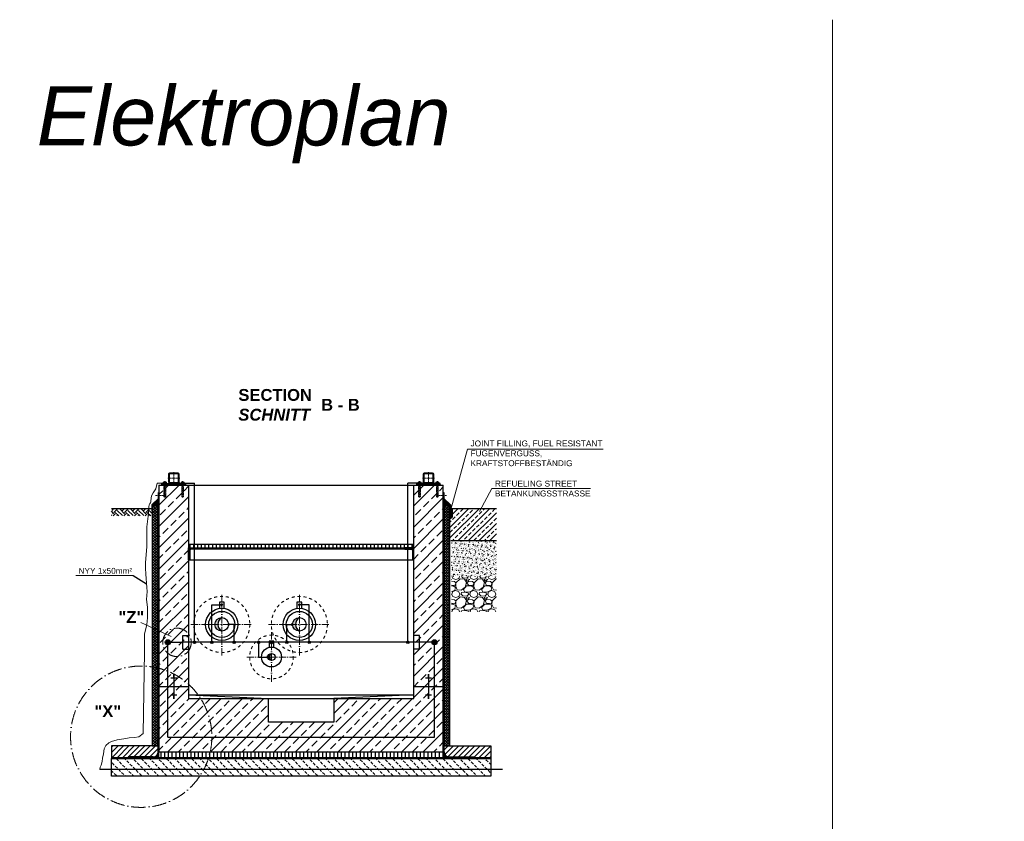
# Model space of a CAD drawing. Header units: millimetres. Extents: x -61498 to 2601997, y -16110 to 22287.
# Tile 5 of 27: x 11854 to 20165, y -11118 to -4353. Entities that reach past the tile are written whole.
import ezdxf

# ---------------------------------------------------------------- set-up
doc = ezdxf.new("R2010")
doc.units = ezdxf.units.MM
doc.linetypes.add('ACAD_ISO10W100', pattern=[18, 12, -3, 0, -3])
doc.linetypes.add('JIS_02_1.0', pattern=[2, 1, -1])
for name, color, linetype, lineweight in [('Bemaßung', 7, 'Continuous', 9), ('Beschriftung', 7, 'Continuous', 9), ('HO1N2-D50', 4, 'Continuous', 18), ('P------T2', 7, 'Continuous', 18), ('P-DABDICHTUNG', 7, 'Continuous', 18), ('verz. Bandstahl 30x3_5mm auf Putz', 1, 'GRENZE1', 35), ('verz. Bandstahl 30x3_5mm im Beton', 5, 'GRENZE1', 35)]:
    doc.layers.add(name, color=color, linetype=linetype, lineweight=lineweight)
doc.styles.add('LBB3.5M1000', font='isocp.shx', dxfattribs={"height": 3.5})
doc.linetypes.add('GRENZE1', pattern='A,6.35,-2.54,[133,ltypeshp.shx,S=2.54,R=0,X=-2.54,Y=0],-2.54,25.4', length=36.83)
pattern_1 = [(45, (-131350.3732, 31049.189), (-2.24506403, 2.24506403), [])]
pattern_2 = [(50, (16511.6968, -10556.404), (3.4683817, -0.303444), [0.36267, -3.989368]), (355, (16511.6968, -10556.404), (-0.6709456, 3.6372986), [0.290136, -3.1914945]), (100.45144, (16511.986, -10556.4293), (2.797436, 3.3338545), [0.308222, -3.3904412]), (46.1842, (16511.697, -10555.437), (5.16075, -0.8003847), [0.544005, -5.984052]), (96.63564, (16512.127, -10555.5036), (4.519649, 4.710446), [0.462333, -5.085665]), (351.18416, (16511.697, -10555.437), (4.519649, 4.710446), [0.435204, -4.787242]), (21, (16512.1804, -10555.6787), (2.8864024, -1.946903), [0.36267, -3.989368]), (326, (16512.1804, -10555.6787), (1.176575, 3.506534), [0.290136, -3.1914945]), (71.45144, (16512.421, -10555.841), (4.0629775, 1.559631), [0.308222, -3.3904412]), (37.5, (16511.6968, -10556.404), (0.05880017, 1.6097408), [0, -3.1528098, 0, -3.2398505, 0, -3.2035835]), (7.5, (16511.6968, -10556.404), (1.2720985, 1.9072164), [0, -1.8471984, 0, -3.0802758, 0, -1.2209884]), (327.5, (16510.6185, -10556.404), (2.5813506, -0.1090663), [0, -1.2088994, 0, -3.7717663, 0, -5.0048437]), (317.5, (16510.135, -10556.404), (2.8200537, 0.4840674), [0, -1.5715693, 0, -2.5048397, 0, -3.5541644])]
pattern_3 = [(45, (16632.525, -10531.404), (-22.45064, 22.45064), [])]
pattern_4 = [(90, (1803.4393, -11880.9715), (-1.5, 9e-17), []), (90, (1803.2518, -11880.9715), (-1.5, 9e-17), []), (90, (1803.0643, -11880.9715), (-1.5, 9e-17), [])]

msp = doc.modelspace()

# ---------------------------------------------------------------- hatches: boundary and pattern name
at = {"lineweight": 5}
h = msp.add_hatch(dxfattribs=at)
h.set_pattern_fill('ANSI31', color=0)
h.set_pattern_definition(pattern_1)
edge = h.paths.add_edge_path()
edge.add_line((13121.525, -8176.404), (13187.525, -8176.404))
edge.add_arc((13187.525, -8188.404), 12, 0, 90, ccw=False)
edge.add_line((13199.525, -8188.404), (13199.525, -8254.404))
edge.add_arc((13187.525, -8254.404), 12, -90, 0, ccw=False)
edge.add_line((13187.525, -8266.404), (13121.525, -8266.404))
edge.add_arc((13121.525, -8254.404), 12, 180, 270, ccw=False)
edge.add_line((13109.525, -8254.404), (13109.525, -8188.404))
edge.add_arc((13121.525, -8188.404), 12, 90, 180, ccw=False)
edge = h.paths.add_edge_path(flags=16)
edge.add_arc((13125.525, -8250.404), 8, 180, 270, ccw=False)
edge.add_line((13117.525, -8250.404), (13117.525, -8192.404))
edge.add_arc((13125.525, -8192.404), 8, 90, 180, ccw=False)
edge.add_line((13125.525, -8184.404), (13183.525, -8184.404))
edge.add_arc((13183.525, -8192.404), 8, 0, 90, ccw=False)
edge.add_line((13191.525, -8192.404), (13191.525, -8250.404))
edge.add_arc((13183.525, -8250.404), 8, -90, 0, ccw=False)
edge.add_line((13183.525, -8258.404), (13125.525, -8258.404))
h = msp.add_hatch(dxfattribs=at)
h.set_pattern_fill('ANSI31', color=0)
h.set_pattern_definition(pattern_1)
edge = h.paths.add_edge_path()
edge.add_line((15337.525, -8176.404), (15271.525, -8176.404))
edge.add_arc((15271.525, -8188.404), 12, 90, 180)
edge.add_line((15259.525, -8188.404), (15259.525, -8254.404))
edge.add_arc((15271.525, -8254.404), 12, 180, 270)
edge.add_line((15271.525, -8266.404), (15337.525, -8266.404))
edge.add_arc((15337.525, -8254.404), 12, 270, 360)
edge.add_line((15349.525, -8254.404), (15349.525, -8188.404))
edge.add_arc((15337.525, -8188.404), 12, 0, 90)
edge = h.paths.add_edge_path(flags=16)
edge.add_arc((15333.525, -8250.404), 8, 270, 360)
edge.add_line((15341.525, -8250.404), (15341.525, -8192.404))
edge.add_arc((15333.525, -8192.404), 8, 0, 90)
edge.add_line((15333.525, -8184.404), (15275.525, -8184.404))
edge.add_arc((15275.525, -8192.404), 8, 90, 180)
edge.add_line((15267.525, -8192.404), (15267.525, -8250.404))
edge.add_arc((15275.525, -8250.404), 8, 180, 270)
edge.add_line((15275.525, -8258.404), (15333.525, -8258.404))
at = {"lineweight": 0}
h = msp.add_hatch(dxfattribs=at)
h.set_pattern_fill('ANSI33', color=256, scale=20)
h.set_pattern_definition([(45, (14229.52, -9406.4), (-89.803, 89.803), []), (45, (14319.33, -9406.4), (-89.803, 89.803), [63.5, -31.75])])
h.paths.add_polyline_path([(13029.525, -8281.404), (13279.525, -8281.404), (13279.525, -10081.404), (13954.525, -10081.404), (13954.525, -10281.404), (14504.525, -10281.404), (14504.525, -10081.404), (15179.525, -10081.404), (15179.525, -8281.404), (15429.525, -8281.404), (15429.525, -10531.404), (13029.525, -10531.404)])
h = msp.add_hatch(color=0)
h.dxf.hatch_style = 1
h.paths.add_polyline_path([(13199.103, -8257.558), (13207.948, -8266.404), (13187.525, -8266.404, 0.3382903)])
h.paths.add_polyline_path([(13109.947, -8257.558, 0.3382903), (13121.525, -8266.404), (13101.101, -8266.404)])
h = msp.add_hatch(color=0)
h.dxf.hatch_style = 1
h.paths.add_polyline_path([(15259.947, -8257.558), (15251.101, -8266.404), (15271.525, -8266.404, -0.3382903)])
h.paths.add_polyline_path([(15349.103, -8257.558, -0.3382903), (15337.525, -8266.404), (15357.948, -8266.404)])
at = {"lineweight": 5}
h = msp.add_hatch(dxfattribs=at)
h.set_pattern_fill('ANSI36', color=256, angle=90)
h.set_pattern_definition([(135, (13001.5246, -8423.404), (-6.17393, 1.6838), [7.9375, -1.5875, 0, -1.5875])])
h.paths.add_polyline_path([(13029.525, -8395.404), (12973.525, -8451.404), (13023.525, -8451.404), (13029.525, -8451.404)])
h = msp.add_hatch(dxfattribs=at)
h.set_pattern_fill('ANSI37', color=256, scale=5)
h.set_pattern_definition([(45, (11267.525, -9461.654), (-11.22532, 11.22532), []), (135, (11267.525, -9461.654), (-11.22532, -11.22532), [])])
h.paths.add_polyline_path([(13023.525, -8451.404), (12973.525, -8451.404), (12973.525, -10481.404), (13023.525, -10481.404)])
h = msp.add_hatch(dxfattribs=at)
h.set_pattern_fill('ANSI36', color=256, angle=90)
h.set_pattern_definition([(135, (12001.5246, -8423.404), (-6.173926, 1.683798), [7.9375, -1.5875, 0, -1.5875])])
h.paths.add_polyline_path([(15429.525, -8395.404), (15485.525, -8451.404), (15435.525, -8451.404), (15429.525, -8451.404)])
h = msp.add_hatch(dxfattribs=at)
h.set_pattern_fill('ANSI37', color=256, scale=5)
h.set_pattern_definition([(45, (13729.525, -9461.654), (-11.22532, 11.22532), []), (135, (13729.525, -9461.654), (-11.22532, -11.22532), [])])
h.paths.add_polyline_path([(15485.525, -8451.404), (15435.525, -8451.404), (15435.525, -10481.404), (15485.525, -10481.404)])
h = msp.add_hatch()
h.set_pattern_fill('EARTH', color=256, scale=10, angle=45)
h.set_pattern_definition([(45, (12829.525, -8510.54), (7e-15, 89.803), [63.5, -63.5]), (45, (12812.687, -8493.704), (7e-15, 89.803), [63.5, -63.5]), (45, (12795.85, -8476.866), (7e-15, 89.803), [63.5, -63.5]), (135, (12795.85, -8465.64), (-89.803, 7e-15), [63.5, -63.5]), (135, (12812.687, -8448.8), (-89.803, 7e-15), [63.5, -63.5]), (135, (12829.525, -8431.965), (-89.803, 7e-15), [63.5, -63.5])])
h.paths.add_polyline_path([(12973.525, -8539.68), (12973.525, -8481.404), (12629.525, -8481.404), (12629.525, -8539.68)])
at = {"lineweight": 0}
h = msp.add_hatch(dxfattribs=at)
h.set_pattern_fill('ANSI33', color=256, scale=10)
h.set_pattern_definition([(45, (9906.64, -9276.904), (-44.9013, 44.9013), []), (45, (9951.54, -9276.904), (-44.9013, 44.9013), [31.75, -15.875])])
h.paths.add_polyline_path([(15503.44, -8553.759), (15485.525, -8553.759), (15485.525, -8751.404), (15878.482, -8751.404), (15878.482, -8481.404), (15508.44, -8481.404), (15503.44, -8486.404)])
h = msp.add_hatch(color=256)
h.dxf.hatch_style = 1
edge = h.paths.add_edge_path()
edge.add_line((15503.44, -8550.206), (15503.44, -8541.714))
edge.add_arc((15496.738, -8545.96), 7.934, 32.3568558, 156.690944)
edge.add_line((15489.451, -8542.82), (15489.451, -8549.099))
edge.add_arc((15496.738, -8545.96), 7.934, 203.309056, 327.6431442)
at = {"lineweight": 5}
h = msp.add_hatch(dxfattribs=at)
h.set_pattern_fill('ANSI31', color=256, angle=315)
h.set_pattern_definition([(0, (15500.9395, -8512.6047), (1e-15, 3.175), [])])
edge = h.paths.add_edge_path()
edge.add_line((15493.44, -8481.404), (15491.44, -8481.404))
edge.add_line((15491.44, -8481.404), (15489.482, -8481.404))
edge.add_line((15489.482, -8481.404), (15489.482, -8543.805))
edge.add_arc((15496.461, -8548.967), 8.68, 36.4862153, 143.5137847, ccw=False)
edge.add_line((15503.44, -8543.805), (15503.44, -8486.404))
edge.add_line((15503.44, -8486.404), (15508.44, -8481.404))
edge.add_line((15508.44, -8481.404), (15493.44, -8481.404))
h = msp.add_hatch()
h.set_pattern_fill('ANSI31', color=256, scale=10, angle=45)
h.set_pattern_definition([(90, (-71955.988, 29538.374), (-31.75, 5e-15), [])])
h.paths.add_polyline_path([(13284.525, -8811.404), (15174.525, -8811.404), (15174.525, -8781.404), (13284.525, -8781.404)])
at = {"lineweight": 0}
h = msp.add_hatch(dxfattribs=at)
h.set_pattern_fill('AR-CONC', color=256, scale=0.2)
h.set_pattern_definition([(50, (15686.482, -9201.404), (36.437, -3.1878), [3.81, -41.91]), (355, (15686.482, -9201.404), (-7.0487, 38.2114), [3.048, -33.528]), (100.4514, (15689.52, -9201.67), (29.3882, 35.0236), [3.238, -35.618]), (46.184, (15686.48, -9191.244), (54.216, -8.4085), [5.715, -62.865]), (96.636, (15691, -9191.945), (47.481, 49.485), [4.857, -53.427]), (351.184, (15686.48, -9191.244), (47.481, 49.485), [4.572, -50.292]), (21, (15691.562, -9193.784), (30.3229, -20.453), [3.81, -41.91]), (326, (15691.562, -9193.784), (12.3604, 36.8376), [3.048, -33.528]), (71.4514, (15694.09, -9195.49), (42.6833, 16.3846), [3.238, -35.618]), (37.5, (15686.482, -9201.404), (0.61772, 16.911), [0, -33.1216, 0, -34.036, 0, -33.655]), (7.5, (15686.482, -9201.404), (13.3639, 20.0361), [0, -19.4056, 0, -32.3596, 0, -12.827]), (327.5, (15675.154, -9201.404), (27.11812, -1.14575), [0, -12.7, 0, -39.624, 0, -52.578]), (317.5, (15670.074, -9201.404), (29.6258, 5.0853), [0, -16.51, 0, -26.3144, 0, -37.338])])
h.paths.add_polyline_path([(15878.482, -8751.404), (15499.482, -8751.404), (15499.482, -9051.404), (15878.482, -9051.404)])
at = {"lineweight": 9}
h = msp.add_hatch(dxfattribs=at)
h.set_pattern_fill('ANSI31', color=256)
h.set_pattern_definition([(45, (-70955.9878, 29538.3737), (-2.24506403, 2.24506403), [])])
edge = h.paths.add_edge_path()
edge.add_line((13279.525, -8911.404), (13279.525, -8811.404))
edge.add_line((13279.525, -8811.404), (13354.525, -8811.404))
edge.add_line((13354.525, -8811.404), (13354.525, -8816.404))
edge.add_arc((13349.525, -8816.404), 5, -90, 0, ccw=False)
edge.add_line((13349.525, -8821.404), (13299.525, -8821.404))
edge.add_arc((13299.525, -8831.404), 10, 90, 180)
edge.add_line((13289.525, -8831.404), (13289.525, -8906.404))
edge.add_arc((13284.525, -8906.404), 5, -90, 0, ccw=False)
edge.add_line((13284.525, -8911.404), (13279.525, -8911.404))
h = msp.add_hatch(dxfattribs=at)
h.set_pattern_fill('ANSI31', color=256)
h.set_pattern_definition([(45, (-70355.9878, 29538.3737), (-2.24506403, 2.24506403), [])])
edge = h.paths.add_edge_path()
edge.add_line((15179.525, -8911.404), (15179.525, -8811.404))
edge.add_line((15179.525, -8811.404), (15104.525, -8811.404))
edge.add_line((15104.525, -8811.404), (15104.525, -8816.404))
edge.add_arc((15109.525, -8816.404), 5, 180, 270)
edge.add_line((15109.525, -8821.404), (15159.525, -8821.404))
edge.add_arc((15159.525, -8831.404), 10, 0, 90, ccw=False)
edge.add_line((15169.525, -8831.404), (15169.525, -8906.404))
edge.add_arc((15174.525, -8906.404), 5, 180, 270)
edge.add_line((15174.525, -8911.404), (15179.525, -8911.404))
at = {"lineweight": 0}
h = msp.add_hatch(dxfattribs=at)
h.set_pattern_fill('GRAVEL', color=256, scale=6)
h.set_pattern_definition([(228.0128, (15796.21, -9049.004), (-1219.2, -1371.6), [20.503, -2029.829]), (184.9697, (15782.494, -9064.244), (1828.8, 152.40001), [35.184, -3483.243]), (132.5104, (15747.442, -9067.292), (1524, -1676.4), [24.809, -2456.083]), (267.2737, (15688.006, -9105.392), (152.4, 3048), [32.04, -3171.986]), (292.8337, (15686.482, -9137.396), (-762, 1828.8), [31.418, -3110.3885]), (357.2737, (15698.674, -9166.352), (-3048, 152.4), [32.04, -3171.986]), (37.6942, (15730.678, -9167.876), (-1981.2, -1524), [42.3716, -4194.787]), (72.2553, (15764.206, -9141.968), (1066.8, 3352.8), [40.003, -3960.3154]), (121.4296, (15776.398, -9103.868), (-1219.2, 1981.2), [32.149, -3182.733]), (175.2364, (15759.634, -9076.436), (1676.4, -152.4), [36.703, -1798.436]), (222.3974, (15723.058, -9073.388), (-1828.8, -1676.4), [47.4647, -4699.0064]), (138.814, (15838.882, -9106.916), (-1066.8, 914.4), [16.2, -1603.834]), (171.4692, (15826.69, -9096.248), (1981.2, -304.8), [30.821, -3051.2783]), (225, (15796.21, -9091.68), (-2e-14, -152.4), [21.553, -193.974]), (203.1986, (15785.542, -9073.388), (762, 304.8), [11.606, -1149.037]), (291.801, (15774.874, -9077.96), (-152.4, 457.2), [16.414, -804.285]), (30.964, (15780.97, -9093.2), (457.2, 304.8), [26.66, -861.978]), (161.565, (15803.83, -9079.484), (304.8, -152.4), [19.277, -462.654]), (16.3895, (15686.482, -9077.96), (1524, 457.2), [27.005, -2673.5296]), (70.3462, (15712.39, -9070.34), (-609.6, -1676.4), [22.656, -2242.933]), (293.1986, (15803.83, -9049.004), (-304.8, 762), [23.213, -1137.431]), (343.6105, (15812.974, -9070.34), (-1524, 457.2), [27.005, -2673.5296]), (339.444, (15686.482, -9172.448), (-762, 304.8), [26.042, -1276.064]), (294.775, (15710.866, -9181.592), (-762, 1676.4), [21.82, -2160.216]), (66.8014, (15805.354, -9201.404), (304.8, 762), [23.213, -1137.431]), (17.354, (15814.498, -9180.068), (-1981.2, -609.6), [25.547, -2529.1426]), (69.444, (15730.678, -9201.404), (-304.8, -762), [13.021, -1289.085]), (101.31, (15796.21, -9201.404), (-152.4, 609.6), [7.77, -769.32]), (165.964, (15794.686, -9193.784), (457.2, -152.4), [31.418, -596.943]), (186.009, (15764.206, -9186.164), (1524, 152.4), [29.116, -2882.482]), (303.69, (15780.97, -9106.916), (-152.4, 304.8), [21.98, -527.507]), (353.1572, (15793.162, -9125.204), (2590.8, -304.8), [38.3734, -3798.9605]), (60.9454, (15831.262, -9129.776), (-609.6, -1066.8), [15.69, -1553.364]), (90, (15838.88, -9116.06), (-152.4, 152.4), [9.144, -143.256]), (120.2564, (15761.158, -9181.592), (609.6, -1066.8), [21.172, -2096.036]), (48.0128, (15750.49, -9163.304), (1219.2, 1371.6), [41.007, -2009.326]), (0, (15777.92, -9132.82), (152.4, 152.4), [39.624, -112.776]), (325.3048, (15817.546, -9132.824), (1524, -1066.8), [24.0966, -2385.559]), (254.0546, (15837.358, -9146.54), (-152.4, -609.6), [22.19, -1087.299]), (207.646, (15831.262, -9167.876), (-2895.6, -1524), [36.1287, -3576.748]), (175.426, (15799.258, -9184.64), (-1981.2, 152.4), [38.222, -3783.951])])
h.paths.add_polyline_path([(15878.482, -9051.404), (15499.482, -9051.404), (15499.482, -9349.904), (15878.482, -9349.904)])
h = msp.add_hatch(color=256)
h.dxf.hatch_style = 1
h.paths.add_polyline_path([(13559.525, -9399.254, 0.41421356), (13502.375, -9456.404), (13527.772, -9456.404, -0.25914423)])
h.paths.add_polyline_path([(13527.772, -9456.404), (13502.375, -9456.404, 0.41421356), (13559.525, -9513.554, -0.25914423)])
h = msp.add_hatch(color=256)
h.dxf.hatch_style = 1
h.paths.add_polyline_path([(14214.525, -9399.254, 0.41421356), (14157.375, -9456.404), (14182.772, -9456.404, -0.25914423)])
h.paths.add_polyline_path([(14182.772, -9456.404), (14157.375, -9456.404, 0.41421356), (14214.525, -9513.554, -0.25914423)])
h = msp.add_hatch(color=256)
h.dxf.hatch_style = 1
h.paths.add_polyline_path([(13979.525, -9701.254, 0.41421356), (13949.375, -9731.404), (13963.842, -9731.404, -0.24452247)])
h.paths.add_polyline_path([(13963.842, -9731.404), (13949.375, -9731.404, 0.41421356), (13979.525, -9761.554, -0.24452247)])
h = msp.add_hatch()
h.set_pattern_fill('ANSI31', color=256, scale=10)
h.set_pattern_definition(pattern_3)
edge = h.paths.add_edge_path()
edge.add_line((12769.15, -10573.76), (12769.15, -10581.404))
edge.add_line((12769.15, -10581.404), (12629.525, -10581.404))
edge.add_line((12629.525, -10581.404), (12629.525, -10481.404))
edge.add_line((12629.525, -10481.404), (13023.525, -10481.404))
edge.add_line((13023.525, -10481.404), (13023.525, -10531.404))
edge.add_arc((12981.169, -10531.404), 42.356, 270, 360, ccw=False)
edge.add_line((12981.169, -10573.76), (12769.15, -10573.76))
h = msp.add_hatch(dxfattribs=at)
h.set_pattern_fill('AR-CONC', color=256, scale=0.48356)
h.set_pattern_definition(pattern_2)
edge = h.paths.add_edge_path()
edge.add_line((12955.226, -10581.404), (12981.169, -10579.76))
edge.add_arc((12981.169, -10531.404), 48.356, 270, 360)
edge.add_line((13029.525, -10531.404), (13029.525, -10581.404))
edge.add_line((13029.525, -10581.404), (12955.226, -10581.404))
h = msp.add_hatch()
h.set_pattern_fill('ANSI31', color=256, scale=10, angle=45)
h.set_pattern_definition([(90, (14729.525, -10556.404), (-31.75, 5e-15), [])])
h.paths.add_polyline_path([(13029.525, -10531.404), (15429.525, -10531.404), (15429.525, -10581.404), (13029.525, -10581.404)])
h = msp.add_hatch(dxfattribs=at)
h.set_pattern_fill('AR-CONC', color=256, scale=0.48356)
h.set_pattern_definition(pattern_2)
edge = h.paths.add_edge_path()
edge.add_line((15503.824, -10581.404), (15477.881, -10579.76))
edge.add_arc((15477.881, -10531.404), 48.356, 180, 270, ccw=False)
edge.add_line((15429.525, -10531.404), (15429.525, -10581.404))
edge.add_line((15429.525, -10581.404), (15503.824, -10581.404))
h = msp.add_hatch()
h.set_pattern_fill('ANSI31', color=256, scale=10)
h.set_pattern_definition(pattern_3)
edge = h.paths.add_edge_path()
edge.add_line((15689.9, -10573.76), (15689.9, -10581.404))
edge.add_line((15689.9, -10581.404), (15829.525, -10581.404))
edge.add_line((15829.525, -10581.404), (15829.525, -10481.404))
edge.add_line((15829.525, -10481.404), (15435.525, -10481.404))
edge.add_line((15435.525, -10481.404), (15435.525, -10531.404))
edge.add_arc((15477.881, -10531.404), 42.356, 180, 270)
edge.add_line((15477.881, -10573.76), (15689.9, -10573.76))
h = msp.add_hatch(dxfattribs=at)
h.set_pattern_fill('BETON_UNBEWEHRT', color=256, scale=200, angle=90, pattern_type=2)
h.set_pattern_definition([(135, (6641.65, -10502.05), (-35.35534, -35.35534), [25, -12.5])])
h.paths.add_polyline_path([(12629.525, -10587.404), (15829.525, -10587.404), (15829.525, -10737.404), (12629.525, -10737.404)])
at = {"layer": 'P-DABDICHTUNG'}
h = msp.add_hatch(dxfattribs=at)
h.set_pattern_fill('PLAST', scale=6, angle=90, style=0)
h.set_pattern_definition(pattern_4)
h.paths.add_polyline_path([(12769.15, -10581.404), (12769.15, -10579.76), (12828.657, -10579.76), (12828.657, -10581.404)])
h = msp.add_hatch(dxfattribs=at)
h.set_pattern_fill('PLAST', scale=6, angle=90, style=0)
h.set_pattern_definition(pattern_4)
h.paths.add_polyline_path([(15689.9, -10581.404), (15689.9, -10579.76), (15630.393, -10579.76), (15630.393, -10581.404)])
at = {"layer": 'verz. Bandstahl 30x3_5mm auf Putz', "lineweight": -3, "ltscale": 2.5}
h = msp.add_hatch(color=256, dxfattribs=at)
h.dxf.hatch_style = 1
edge = h.paths.add_edge_path()
edge.add_arc((13329.525, -9606.829), 10.718, -540, -180)
h = msp.add_hatch(color=256, dxfattribs=at)
h.dxf.hatch_style = 1
edge = h.paths.add_edge_path()
edge.add_arc((13475.7, -9606.829), 10.718, -540, -180)
h = msp.add_hatch(color=256, dxfattribs=at)
h.dxf.hatch_style = 1
edge = h.paths.add_edge_path()
edge.add_arc((13664.483, -9606.829), 10.718, -540, -180)
h = msp.add_hatch(color=256, dxfattribs=at)
h.dxf.hatch_style = 1
edge = h.paths.add_edge_path()
edge.add_arc((13870.904, -9606.829), 10.718, -540, -180)
h = msp.add_hatch(color=256, dxfattribs=at)
h.dxf.hatch_style = 1
edge = h.paths.add_edge_path()
edge.add_arc((13979.525, -9606.829), 10.718, -540, -180)
h = msp.add_hatch(color=256, dxfattribs=at)
h.dxf.hatch_style = 1
edge = h.paths.add_edge_path()
edge.add_arc((14109.566, -9606.829), 10.718, 720, 1080, ccw=False)
h = msp.add_hatch(color=256, dxfattribs=at)
h.dxf.hatch_style = 1
edge = h.paths.add_edge_path()
edge.add_arc((14298.349, -9606.829), 10.718, 720, 1080, ccw=False)
h = msp.add_hatch(color=256, dxfattribs=at)
h.dxf.hatch_style = 1
edge = h.paths.add_edge_path()
edge.add_arc((15129.525, -9606.829), 10.718, 720, 1080, ccw=False)
at = {"layer": 'verz. Bandstahl 30x3_5mm im Beton', "lineweight": -3, "ltscale": 20}
h = msp.add_hatch(color=256, dxfattribs=at)
h.dxf.hatch_style = 1
edge = h.paths.add_edge_path()
edge.add_arc((13104.525, -9606.829), 21.435, 360, 720, ccw=False)
h = msp.add_hatch(color=256, dxfattribs=at)
h.dxf.hatch_style = 1
edge = h.paths.add_edge_path()
edge.add_arc((15354.525, -9606.829), 21.435, -180, 180)

# ---------------------------------------------------------------- linework, layer by layer
at = {"linetype": 'ACAD_ISO10W100', "lineweight": 5}
for p, q in [((13204.525, -8221.404), (13104.525, -8221.404)), ((13154.525, -8171.404), (13154.525, -8271.404)), ((15254.525, -8221.404), (15354.525, -8221.404)), ((15304.525, -8171.404), (15304.525, -8271.404)), ((13079.525, -8386.404), (13079.525, -8248.343)), ((13229.525, -8386.404), (13229.525, -8248.343)), ((15229.525, -8386.404), (15229.525, -8248.343)), ((15379.525, -8386.404), (15379.525, -8248.343)), ((13001.437, -8369.175), (13088.948, -8369.175)), ((15457.613, -8369.175), (15370.102, -8369.175))]:
    msp.add_line(p, q, dxfattribs=at)
for p, q in [((13029.525, -8281.404), (13279.525, -8281.404)), ((13029.525, -8281.404), (13029.525, -10531.404)), ((13054.525, -8276.404), (13049.525, -8281.404)), ((13199.103, -8257.558), (13207.948, -8266.404)), ((13254.525, -8276.404), (13259.525, -8281.404)), ((13279.525, -8281.404), (13279.525, -10081.404)), ((13279.525, -8281.404), (15179.525, -8281.404)), ((15179.525, -8281.404), (15429.525, -8281.404)), ((15179.525, -10081.404), (15179.525, -8281.404)), ((15204.525, -8276.404), (15199.525, -8281.404)), ((15259.947, -8257.558), (15251.101, -8266.404)), ((15404.525, -8276.404), (15409.525, -8281.404)), ((15429.525, -10531.404), (15429.525, -8281.404)), ((12973.525, -8451.404), (13029.525, -8395.404)), ((13023.525, -8451.404), (13029.525, -8451.404)), ((13023.525, -8451.404), (13029.525, -8451.404)), ((13023.525, -10531.404), (13023.525, -8460.904)), ((15485.525, -8451.404), (15429.525, -8395.404)), ((15435.525, -8451.404), (15429.525, -8451.404)), ((15429.525, -8451.404), (15475.525, -8451.404)), ((15435.525, -8451.404), (15429.525, -8451.404)), ((15435.525, -10531.404), (15435.525, -8451.404)), ((12973.525, -8481.404), (12629.525, -8481.404)), ((15878.482, -8481.404), (15489.482, -8481.404)), ((15508.44, -8481.404), (15503.44, -8486.404)), ((15503.44, -8486.404), (15503.44, -8550.206)), ((15878.482, -8751.404), (15494.482, -8751.404)), ((15109.525, -8821.404), (13299.525, -8821.404)), ((13284.525, -8911.404), (15174.525, -8911.404)), ((12812.63, -9044.185), (12925.433, -9114.552)), ((13159.525, -9881.751), (13149.525, -9881.751)), ((13159.525, -9885.271), (13149.525, -9885.271)), ((13159.525, -9888.791), (13149.525, -9888.791)), ((13154.525, -9881.404), (13154.525, -9981.404)), ((15309.525, -9881.751), (15299.525, -9881.751)), ((15309.525, -9885.271), (15299.525, -9885.271)), ((15309.525, -9888.791), (15299.525, -9888.791)), ((15304.525, -9881.404), (15304.525, -9981.404)), ((13179.525, -9909.91), (13129.525, -9909.91)), ((13159.525, -9892.31), (13149.525, -9892.31)), ((13159.525, -9895.83), (13149.525, -9895.83)), ((13159.525, -9899.35), (13149.525, -9899.35)), ((13159.525, -9902.87), (13149.525, -9902.87)), ((13159.525, -9906.39), (13149.525, -9906.39)), ((15329.525, -9909.91), (15279.525, -9909.91)), ((15309.525, -9892.31), (15299.525, -9892.31)), ((15309.525, -9895.83), (15299.525, -9895.83)), ((15309.525, -9899.35), (15299.525, -9899.35)), ((15309.525, -9902.87), (15299.525, -9902.87)), ((15309.525, -9906.39), (15299.525, -9906.39)), ((13029.525, -9981.404), (13279.525, -9981.404)), ((13179.525, -10052.898), (13129.525, -10052.898)), ((13154.525, -9981.404), (13154.525, -10081.404)), ((13279.525, -10051.404), (15179.525, -10051.404)), ((13279.525, -10051.404), (13954.525, -10081.404)), ((15179.525, -10051.404), (14504.525, -10081.404)), ((15179.525, -9981.404), (15429.525, -9981.404)), ((15329.525, -10052.898), (15279.525, -10052.898)), ((15304.525, -9981.404), (15304.525, -10081.404)), ((13159.525, -10056.418), (13149.525, -10056.418)), ((13159.525, -10059.938), (13149.525, -10059.938)), ((13159.525, -10063.458), (13149.525, -10063.458)), ((13159.525, -10066.978), (13149.525, -10066.978)), ((13159.525, -10070.498), (13149.525, -10070.498)), ((13159.525, -10074.017), (13149.525, -10074.017)), ((13159.525, -10077.537), (13149.525, -10077.537)), ((13159.525, -10081.057), (13149.525, -10081.057)), ((13279.525, -10081.404), (15179.525, -10081.404)), ((15309.525, -10056.418), (15299.525, -10056.418)), ((15309.525, -10059.938), (15299.525, -10059.938)), ((15309.525, -10063.458), (15299.525, -10063.458)), ((15309.525, -10066.978), (15299.525, -10066.978)), ((15309.525, -10070.498), (15299.525, -10070.498)), ((15309.525, -10074.017), (15299.525, -10074.017)), ((15309.525, -10077.537), (15299.525, -10077.537)), ((15309.525, -10081.057), (15299.525, -10081.057)), ((13023.525, -10481.404), (12629.525, -10481.404)), ((12629.525, -10481.404), (12629.525, -10587.404)), ((13023.525, -10531.404), (13023.525, -10481.404)), ((15435.525, -10481.404), (15829.525, -10481.404)), ((15435.525, -10531.404), (15435.525, -10481.404)), ((15829.525, -10481.404), (15829.525, -10587.404)), ((13029.525, -10581.404), (12629.525, -10581.404)), ((13023.525, -10581.404), (12629.525, -10581.404)), ((13023.525, -10581.404), (12629.525, -10581.404)), ((12629.525, -10581.404), (13029.525, -10581.404)), ((12769.15, -10573.76), (12769.15, -10581.404)), ((12981.169, -10573.76), (12769.15, -10573.76)), ((12981.169, -10579.76), (12769.15, -10579.76)), ((15429.525, -10581.404), (13029.525, -10581.404)), ((15429.525, -10581.404), (15829.525, -10581.404)), ((15429.525, -10581.404), (15829.525, -10581.404)), ((15829.525, -10581.404), (15429.525, -10581.404)), ((15435.525, -10581.404), (15829.525, -10581.404)), ((15435.525, -10581.404), (15829.525, -10581.404)), ((15477.881, -10573.76), (15689.9, -10573.76)), ((15477.881, -10579.76), (15689.9, -10579.76)), ((15689.9, -10573.76), (15689.9, -10581.404)), ((15829.525, -10581.404), (15829.525, -10587.404))]:
    msp.add_line(p, q)
at = {"linetype": 'Continuous', "lineweight": 9}
for p, q in [((13064.525, -8266.404), (13064.525, -8263.404)), ((13064.525, -8263.404), (13094.525, -8263.404)), ((13066.125, -8262.404), (13066.125, -8256.404)), ((13069.589, -8255.404), (13089.46, -8255.404)), ((13071.525, -8252.904), (13087.525, -8252.904)), ((13071.525, -8252.904), (13071.525, -8255.404)), ((13072.75, -8252.469), (13072.75, -8255.404)), ((13073.053, -8262.404), (13073.053, -8256.404)), ((13085.996, -8262.404), (13085.996, -8256.404)), ((13086.3, -8252.469), (13086.3, -8255.404)), ((13087.525, -8252.904), (13087.525, -8255.404)), ((13092.925, -8262.404), (13092.925, -8256.404)), ((13094.525, -8266.404), (13094.525, -8263.404)), ((13244.525, -8263.404), (13214.525, -8263.404)), ((13214.525, -8266.404), (13214.525, -8263.404)), ((13216.125, -8262.404), (13216.125, -8256.404)), ((13239.46, -8255.404), (13219.589, -8255.404)), ((13237.525, -8252.904), (13221.525, -8252.904)), ((13221.525, -8252.904), (13221.525, -8255.404)), ((13222.75, -8252.469), (13222.75, -8255.404)), ((13223.053, -8262.404), (13223.053, -8256.404)), ((13235.996, -8262.404), (13235.996, -8256.404)), ((13236.3, -8252.469), (13236.3, -8255.404)), ((13237.525, -8252.904), (13237.525, -8255.404)), ((13242.925, -8262.404), (13242.925, -8256.404)), ((13244.525, -8266.404), (13244.525, -8263.404)), ((15214.525, -8266.404), (15214.525, -8263.404)), ((15214.525, -8263.404), (15244.525, -8263.404)), ((15216.125, -8262.404), (15216.125, -8256.404)), ((15219.589, -8255.404), (15239.46, -8255.404)), ((15221.525, -8252.904), (15237.525, -8252.904)), ((15221.525, -8252.904), (15221.525, -8255.404)), ((15222.75, -8252.469), (15222.75, -8255.404)), ((15223.053, -8262.404), (15223.053, -8256.404)), ((15235.996, -8262.404), (15235.996, -8256.404)), ((15236.3, -8252.469), (15236.3, -8255.404)), ((15237.525, -8252.904), (15237.525, -8255.404)), ((15242.925, -8262.404), (15242.925, -8256.404)), ((15244.525, -8266.404), (15244.525, -8263.404)), ((15394.525, -8263.404), (15364.525, -8263.404)), ((15364.525, -8266.404), (15364.525, -8263.404)), ((15366.125, -8262.404), (15366.125, -8256.404)), ((15389.46, -8255.404), (15369.589, -8255.404)), ((15387.525, -8252.904), (15371.525, -8252.904)), ((15371.525, -8252.904), (15371.525, -8255.404)), ((15372.75, -8252.469), (15372.75, -8255.404)), ((15373.053, -8262.404), (15373.053, -8256.404)), ((15385.996, -8262.404), (15385.996, -8256.404)), ((15386.3, -8252.469), (15386.3, -8255.404)), ((15387.525, -8252.904), (15387.525, -8255.404)), ((15392.925, -8262.404), (15392.925, -8256.404)), ((15394.525, -8266.404), (15394.525, -8263.404))]:
    msp.add_line(p, q, dxfattribs=at)
at = {"linetype": 'JIS_02_1.0', "lineweight": 5, "ltscale": 2}
for p, q in [((13071.025, -8281.404), (13071.025, -8263.404)), ((13071.525, -8379.904), (13071.525, -8252.904)), ((13072.75, -8380.339), (13072.75, -8255.404)), ((13086.3, -8380.339), (13086.3, -8255.404)), ((13087.525, -8379.904), (13087.525, -8252.904)), ((13088.025, -8281.404), (13088.025, -8263.404)), ((13221.025, -8281.404), (13221.025, -8263.404)), ((13221.525, -8379.904), (13221.525, -8252.904)), ((13222.75, -8380.339), (13222.75, -8255.404)), ((13236.3, -8380.339), (13236.3, -8255.404)), ((13237.525, -8379.904), (13237.525, -8252.904)), ((13238.025, -8281.404), (13238.025, -8263.404)), ((15221.025, -8281.404), (15221.025, -8263.404)), ((15221.525, -8379.904), (15221.525, -8252.904)), ((15222.75, -8380.339), (15222.75, -8255.404)), ((15236.3, -8380.339), (15236.3, -8255.404)), ((15237.525, -8379.904), (15237.525, -8252.904)), ((15238.025, -8281.404), (15238.025, -8263.404)), ((15371.025, -8281.404), (15371.025, -8263.404)), ((15371.525, -8379.904), (15371.525, -8252.904)), ((15372.75, -8380.339), (15372.75, -8255.404)), ((15386.3, -8380.339), (15386.3, -8255.404)), ((15387.525, -8379.904), (15387.525, -8252.904)), ((15388.025, -8281.404), (15388.025, -8263.404)), ((13071.525, -8379.904), (13087.525, -8379.904)), ((13237.525, -8379.904), (13221.525, -8379.904)), ((15221.525, -8379.904), (15237.525, -8379.904)), ((15387.525, -8379.904), (15371.525, -8379.904))]:
    msp.add_line(p, q, dxfattribs=at)
at = {"linetype": 'JIS_02_1.0', "lineweight": 25, "ltscale": 50}
for p, q in [((13026.525, -8451.404), (13026.525, -10531.404)), ((15432.525, -8451.404), (15432.525, -10531.404)), ((12629.525, -10584.404), (15829.525, -10584.404)), ((12981.169, -10576.76), (12769.15, -10576.76)), ((15477.881, -10576.76), (15689.9, -10576.76))]:
    msp.add_line(p, q, dxfattribs=at)
at = {"linetype": 'ACAD_ISO10W100', "lineweight": 18, "ltscale": 5}
for p, q in [((13559.525, -9717.904), (13559.525, -9194.904)), ((14214.525, -9717.904), (14214.525, -9194.904)), ((13298.025, -9456.404), (13821.025, -9456.404)), ((13953.025, -9456.404), (14476.025, -9456.404)), ((13979.525, -9522.254), (13979.525, -9940.554)), ((13770.375, -9731.404), (14188.675, -9731.404))]:
    msp.add_line(p, q, dxfattribs=at)
at = {"linetype": 'Continuous', "lineweight": 18, "ltscale": 10}
msp.add_line((12875.357, -9440.938), (13132.95, -9557.009), dxfattribs=at)
at = {"lineweight": 9}
for points in [[(13121.525, -8176.404), (13187.525, -8176.404, -0.41421356), (13199.525, -8188.404), (13199.525, -8254.404, -0.41421356), (13187.525, -8266.404), (13121.525, -8266.404, -0.41421356), (13109.525, -8254.404), (13109.525, -8188.404, -0.41421356)], [(13125.525, -8258.404, -0.41421356), (13117.525, -8250.404), (13117.525, -8192.404, -0.41421356), (13125.525, -8184.404), (13183.525, -8184.404, -0.41421356), (13191.525, -8192.404), (13191.525, -8250.404, -0.41421356), (13183.525, -8258.404)], [(15337.525, -8176.404), (15271.525, -8176.404, 0.41421356), (15259.525, -8188.404), (15259.525, -8254.404, 0.41421356), (15271.525, -8266.404), (15337.525, -8266.404, 0.41421356), (15349.525, -8254.404), (15349.525, -8188.404, 0.41421356)], [(15333.525, -8258.404, 0.41421356), (15341.525, -8250.404), (15341.525, -8192.404, 0.41421356), (15333.525, -8184.404), (15275.525, -8184.404, 0.41421356), (15267.525, -8192.404), (15267.525, -8250.404, 0.41421356), (15275.525, -8258.404)]]:
    msp.add_lwpolyline(points, format="xyb", close=True, dxfattribs=at)
for points in [[(13254.525, -8276.404), (13054.525, -8276.404), (13054.525, -8266.404), (13254.525, -8266.404)], [(15204.525, -8276.404), (15404.525, -8276.404), (15404.525, -8266.404), (15204.525, -8266.404)], [(12971.567, -8499.287), (12971.567, -8449.287), (13026.68, -8394.175), (13026.68, -8344.175), (13024.68, -8344.175), (13024.68, -8393.346), (12969.567, -8448.459), (12969.567, -8499.287)], [(15487.482, -8566.331), (15487.482, -8449.287), (15432.37, -8394.175), (15432.37, -8344.175), (15434.37, -8344.175), (15434.37, -8393.346), (15489.482, -8448.459), (15489.482, -8566.331)], [(13023.525, -8451.404), (12973.525, -8451.404), (12973.525, -10481.404), (13023.525, -10481.404)], [(15485.525, -8451.404), (15435.525, -8451.404), (15435.525, -10481.404), (15485.525, -10481.404)], [(13284.525, -8811.404), (15174.525, -8811.404), (15174.525, -8781.404), (13284.525, -8781.404)], [(13954.525, -10081.404), (14504.525, -10081.404), (14504.525, -10281.404), (13954.525, -10281.404)], [(13029.525, -10531.404), (15429.525, -10531.404), (15429.525, -10581.404), (13029.525, -10581.404)], [(12629.525, -10587.404), (15829.525, -10587.404), (15829.525, -10737.404), (12629.525, -10737.404)]]:
    msp.add_lwpolyline(points, close=True)
for points in [[(13279.525, -8911.404), (13279.525, -8811.404), (13354.525, -8811.404), (13354.525, -8816.404, -0.41421356), (13349.525, -8821.404), (13299.525, -8821.404, 0.41421356), (13289.525, -8831.404), (13289.525, -8906.404, -0.41421356), (13284.525, -8911.404)], [(15179.525, -8911.404), (15179.525, -8811.404), (15104.525, -8811.404), (15104.525, -8816.404, 0.41421356), (15109.525, -8821.404), (15159.525, -8821.404, -0.41421356), (15169.525, -8831.404), (15169.525, -8906.404, 0.41421356), (15174.525, -8911.404)]]:
    msp.add_lwpolyline(points, format="xyb", close=True)
for points in [[(13579.525, -9321.377), (13579.525, -9269.904), (13539.525, -9269.904), (13539.525, -9321.377)], [(14234.525, -9321.377), (14234.525, -9269.904), (14194.525, -9269.904), (14194.525, -9321.377)], [(13999.525, -9648.727), (13999.525, -9597.254), (13959.525, -9597.254), (13959.525, -9648.727)]]:
    msp.add_lwpolyline(points)
at = {"linetype": 'JIS_02_1.0', "lineweight": 18, "ltscale": 25}
for centre, radius in [((13559.525, -9456.404), 236.5), ((14214.525, -9456.404), 236.5), ((13979.525, -9731.404), 184.15)]:
    msp.add_circle(centre, radius, dxfattribs=at)
for centre, radius in [((13559.525, -9289.904), 5.5), ((14214.525, -9289.904), 5.5), ((13559.525, -9456.404), 136.5), ((13559.525, -9456.404), 110), ((14214.525, -9456.404), 136.5), ((14214.525, -9456.404), 110), ((13559.525, -9456.404), 57.15), ((14214.525, -9456.404), 57.15), ((13979.525, -9617.254), 5.5), ((13979.525, -9731.404), 84.15), ((13979.525, -9731.404), 30.15)]:
    msp.add_circle(centre, radius)
at = {"linetype": 'ACAD_ISO10W100', "lineweight": 18, "ltscale": 10}
for centre, radius in [((13182.038, -9607.942), 120.141), ((12879.608, -10404.071), 596.332)]:
    msp.add_circle(centre, radius, dxfattribs=at)
at = {"linetype": 'Continuous', "lineweight": 9}
for centre, radius, start, end in [((13069.589, -8261.904), 6.5, 57.7957583, 122.2042417), ((13069.589, -8256.904), 6.5, 237.7957583, 302.2042417), ((13079.525, -8273.487), 22.083, 68.7606889, 111.2393111), ((13079.525, -8276.846), 21.442, 72.4326417, 107.5673583), ((13079.525, -8241.962), 21.442, 252.4326417, 287.5673583), ((13089.461, -8261.904), 6.5, 57.7957583, 122.2042417), ((13089.461, -8256.904), 6.5, 237.7957583, 302.2042417), ((13219.589, -8261.904), 6.5, 57.7957583, 122.2042417), ((13219.589, -8256.904), 6.5, 237.7957583, 302.2042417), ((13229.525, -8273.487), 22.083, 68.7606889, 111.2393111), ((13229.525, -8276.846), 21.442, 72.4326417, 107.5673583), ((13229.525, -8241.962), 21.442, 252.4326417, 287.5673583), ((13239.461, -8261.904), 6.5, 57.7957583, 122.2042417), ((13239.461, -8256.904), 6.5, 237.7957583, 302.2042417), ((15219.589, -8261.904), 6.5, 57.7957583, 122.2042417), ((15219.589, -8256.904), 6.5, 237.7957583, 302.2042417), ((15229.525, -8273.487), 22.083, 68.7606889, 111.2393111), ((15229.525, -8276.846), 21.442, 72.4326417, 107.5673583), ((15229.525, -8241.962), 21.442, 252.4326417, 287.5673583), ((15239.461, -8261.904), 6.5, 57.7957583, 122.2042417), ((15239.461, -8256.904), 6.5, 237.7957583, 302.2042417), ((15369.589, -8261.904), 6.5, 57.7957583, 122.2042417), ((15369.589, -8256.904), 6.5, 237.7957583, 302.2042417), ((15379.525, -8273.487), 22.083, 68.7606889, 111.2393111), ((15379.525, -8276.846), 21.442, 72.4326417, 107.5673583), ((15379.525, -8241.962), 21.442, 252.4326417, 287.5673583), ((15389.461, -8261.904), 6.5, 57.7957583, 122.2042417), ((15389.461, -8256.904), 6.5, 237.7957583, 302.2042417)]:
    msp.add_arc(centre, radius, start, end, dxfattribs=at)
at = {"linetype": 'JIS_02_1.0', "lineweight": 5, "ltscale": 2}
for centre in [(13079.525, -8359.321), (13229.525, -8359.321), (15229.525, -8359.321), (15379.525, -8359.321)]:
    msp.add_arc(centre, 22.083, 248.7606889, 291.2393111, dxfattribs=at)
for centre, radius, start, end in [((15496.738, -8545.96), 7.934, 32.3568558, 156.690944), ((15496.738, -8545.96), 7.934, 203.309056, 327.6431442), ((13595.079, -9456.404), 67.307, 121.886882, 238.113118), ((14250.079, -9456.404), 67.307, 121.886882, 238.113118), ((14000.666, -9731.404), 36.823, 125.0380528, 234.9619472), ((12981.169, -10531.404), 42.356, 270, 0), ((15477.881, -10531.404), 42.356, 180, 270)]:
    msp.add_arc(centre, radius, start, end)
at = {"linetype": 'JIS_02_1.0', "lineweight": 25, "ltscale": 50}
for centre, start, end in [((12981.169, -10531.404), 270, 0), ((15477.881, -10531.404), 180, 270)]:
    msp.add_arc(centre, 45.356, start, end, dxfattribs=at)
at = {"layer": 'Bemaßung', "color": 1}
msp.add_line((18715.654, -4352.865), (18715.654, -16110.472), dxfattribs=at)
at = {"layer": 'HO1N2-D50'}
msp.add_lwpolyline([(13079.525, -8263.404), (13014.851, -8263.404), (13003.85, -8312.134), (12992.468, -8330.334), (12981.467, -8345.879), (12970.085, -8364.457), (12962.877, -8385.31), (12960.601, -8420.571), (12957.566, -8428.912), (12952.255, -8436.874), (12946.944, -8448.248), (12943.529, -8464.931), (12940.494, -8485.784), (12940.494, -8505.5), (12940.494, -8524.457), (12939.735, -8541.898), (12927.985, -8633.449), (12926.035, -8705.569), (12927.985, -8799.129), (12916.283, -8935.572), (12916.283, -8980.403), (12918.233, -9031.081), (12927.985, -9144.134), (12929.935, -9179.219), (12924.084, -9245.491), (12931.885, -9311.763), (12933.836, -9399.476), (12926.035, -9456.002), (12908.481, -9537.867), (12906.531, -9600.241), (12908.481, -9687.954), (12897.273, -10377.926), (12859.457, -10404.921), (12822.992, -10410.32), (12777.074, -10414.369), (12732.506, -10422.467), (12675.783, -10430.566), (12629.864, -10445.413), (12605.554, -10454.861), (12579.894, -10477.807), (12566.388, -10506.151), (12560.986, -10549.343), (12551.532, -10584.436), (12550.182, -10614.131), (12542.079, -10645.175), (12532.982, -10662.47), (12529.525, -10679.696)], dxfattribs=at)
at = {"layer": 'P------T2', "color": 7}
for p, q in [((15634.068, -7976.719), (15494.18, -8486.187)), ((15634.068, -7976.719), (16778.113, -7976.719)), ((15840.029, -8310.496), (15734.926, -8503.216)), ((15840.029, -8310.496), (16673.199, -8310.496))]:
    msp.add_line(p, q, dxfattribs=at)
at = {"layer": 'P-DABDICHTUNG', "ltscale": 200}
msp.add_line((12328.802, -9044.185), (12812.63, -9044.185), dxfattribs=at)
at = {"layer": 'P-DABDICHTUNG', "color": 7}
for p, q in [((12828.657, -10579.76), (12828.657, -10581.404)), ((12981.169, -10579.76), (12955.226, -10581.404)), ((15477.881, -10579.76), (15503.824, -10581.404)), ((15630.393, -10579.76), (15630.393, -10581.404))]:
    msp.add_line(p, q, dxfattribs=at)
for points in [[(13029.525, -10507.226), (13029.525, -10531.404, -0.41421356), (12981.169, -10579.76)], [(15429.525, -10507.226), (15429.525, -10531.404, 0.41421356), (15477.881, -10579.76)]]:
    msp.add_lwpolyline(points, format="xyb", dxfattribs=at)
at = {"layer": 'verz. Bandstahl 30x3_5mm auf Putz', "lineweight": -3, "ltscale": 2.5}
for p, q in [((13229.525, -8263.404), (13329.525, -8263.404)), ((13329.525, -9606.829), (13329.525, -8263.404)), ((15129.525, -9606.829), (15129.525, -8263.404)), ((15229.525, -8263.404), (15129.525, -8263.404)), ((13475.7, -9606.829), (13475.7, -9289.904)), ((13475.7, -9289.904), (13559.525, -9289.904)), ((14298.349, -9289.904), (14214.525, -9289.904)), ((14298.349, -9606.829), (14298.349, -9289.904)), ((13664.483, -9456.404), (13620.567, -9456.404)), ((13664.483, -9606.829), (13664.483, -9456.404)), ((14109.566, -9606.829), (14109.566, -9456.404)), ((14109.566, -9456.404), (14153.482, -9456.404)), ((15227.928, -9606.829), (13231.121, -9606.829)), ((13870.904, -9606.829), (13870.904, -9731.404)), ((13870.904, -9731.404), (13945.861, -9731.404))]:
    msp.add_line(p, q, dxfattribs=at)
at = {"layer": 'verz. Bandstahl 30x3_5mm auf Putz', "linetype": 'Continuous', "lineweight": -3, "ltscale": 2.5}
for p, q in [((13559.525, -9301.037), (13559.525, -9278.771)), ((14214.525, -9301.037), (14214.525, -9278.771)), ((13620.567, -9467.537), (13620.567, -9445.271)), ((14153.482, -9467.537), (14153.482, -9445.271)), ((13979.525, -9617.254), (13979.525, -9606.121)), ((13945.861, -9742.537), (13945.861, -9720.271))]:
    msp.add_line(p, q, dxfattribs=at)
for centre in [(13329.525, -9606.829), (13475.7, -9606.829), (13664.483, -9606.829), (13870.904, -9606.829), (13979.525, -9606.829), (14109.566, -9606.829), (14298.349, -9606.829), (15129.525, -9606.829)]:
    msp.add_circle(centre, 10.718, dxfattribs=at)
at = {"layer": 'verz. Bandstahl 30x3_5mm im Beton', "lineweight": -3, "ltscale": 20}
for p, q in [((13231.121, -9665.062), (13231.121, -9548.596)), ((13231.121, -9548.596), (13279.525, -9548.596)), ((15227.928, -9548.596), (15179.525, -9548.596)), ((15227.928, -9665.062), (15227.928, -9548.596)), ((13104.525, -9606.829), (13231.121, -9606.829)), ((15354.525, -9606.829), (15227.928, -9606.829)), ((13231.121, -9665.062), (13279.525, -9665.062)), ((15227.928, -9665.062), (15179.525, -9665.062))]:
    msp.add_line(p, q, dxfattribs=at)
at = {"layer": 'verz. Bandstahl 30x3_5mm im Beton', "lineweight": -3, "ltscale": 5}
for p, q in [((13104.525, -10409.191), (13104.525, -9606.829)), ((15354.525, -10409.191), (15354.525, -9606.829)), ((13104.525, -10409.191), (15354.525, -10409.191)), ((15929.525, -10679.696), (12529.525, -10679.696))]:
    msp.add_line(p, q, dxfattribs=at)
at = {"layer": 'verz. Bandstahl 30x3_5mm im Beton', "lineweight": -3, "ltscale": 20}
for centre in [(13104.525, -9606.829), (15354.525, -9606.829)]:
    msp.add_circle(centre, 21.435, dxfattribs=at)

# ---------------------------------------------------------------- texts
at = {"color": 1, "insert": (5675.996, -4914.101), "char_height": 500, "attachment_point": 1, "style": 'LBB3.5M1000'}
msp.add_mtext_dynamic_manual_height_columns('\\pi343.03;{\\fArial|b0|i1|c0|p34;(Linksausführung)  Elektroplan \\P\\pi4137.2;mit IC}', width=10081.01689, gutter_width=17.5, heights=[0], dxfattribs=at)
at = {"layer": 'Beschriftung', "char_height": 100, "attachment_point": 1, "style": 'LBB3.5M1000'}
for s, width, insert in [('{\\fArial|b1|i0|c0|p34;SECTION\\P\\fArial|b1|i1|c0|p34;SCHNITT}', 963.55424, (13699.875, -7469.612)), ('{\\fArial|b1|i0|c0|p34;B - B}', 355.01313, (14398.13, -7552.586)), ('{\\fArial|b1|i0|c0|p34;"Z"}', 100, (12687.747, -9343.468)), ('{\\fArial|b1|i0|c0|p34;"X"}', 100, (12484.858, -10138.263))]:
    msp.add_mtext_dynamic_manual_height_columns(s, width=width, gutter_width=17.5, heights=[0], dxfattribs=dict(at, insert=insert))
at = {"layer": 'Beschriftung', "char_height": 50, "attachment_point": 1, "style": 'LBB3.5M1000'}
for s, insert, width in [('{\\fArial|b0|i0|c0|p34;JOINT FILLING, FUEL RESISTANT\\PFUGENVERGUSS, KRAFTSTOFFBESTÄNDIG}', (15659.317, -7904.102), 1125.63894), ('{\\fArial|b0|i0|c0|p34;REFUELING STREET\\PBETANKUNGSSTRASSE\\H1.0213x; }', (15865.278, -8242.981), 1235.81011)]:
    msp.add_mtext(s, dxfattribs=dict(at, insert=insert, width=width))
at = {"layer": 'P------T2', "color": 1, "insert": (12350.301, -8979.25), "char_height": 50, "width": 482.94253, "attachment_point": 1}
msp.add_mtext('{\\fArial|b0|i0|c0|p34;\\C256;NYY 1x50mm²}', dxfattribs=at)

doc.saveas('drawing.dxf')
